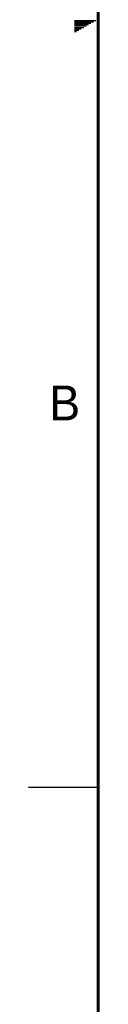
# Model space of a CAD drawing. Header units: inches. Extents: x 0 to 34, y 0 to 22.
# Tile 2 of 111: x 0 to 0.5, y 3.9 to 11. Entities that reach past the tile are written whole.
import ezdxf

# ---------------------------------------------------------------- set-up
doc = ezdxf.new("R2010")
doc.units = ezdxf.units.IN
doc.header["$LTSCALE"] = 1.87
doc.header["$MEASUREMENT"] = 0
doc.layers.get('0').update_dxf_attribs({"linetype": 'CONTINUOUS'})
doc.styles.get("Standard").update_dxf_attribs({"font": 'txt', "width": 0.8})

msp = doc.modelspace()

# ---------------------------------------------------------------- linework, layer by layer
at = {"color": 2, "linetype": 'CONTINUOUS'}
for p, q in [((0.3303, 10.99), (0.4827, 10.99)), ((0.3303, 10.98), (0.4654, 10.98)), ((0.3303, 10.97), (0.448, 10.97)), ((0.3303, 10.96), (0.4307, 10.96)), ((0.3303, 10.95), (0.4134, 10.95)), ((0.3303, 10.94), (0.3961, 10.94)), ((0.3303, 10.93), (0.3788, 10.93)), ((0.3303, 10.92), (0.3614, 10.92)), ((0.3303, 10.91), (0.3441, 10.91)), ((0, 5.5), (0.5, 5.5))]:
    msp.add_line(p, q, dxfattribs=at)
at = {"color": 7, "linetype": 'CONTINUOUS', "const_width": 0.02}
msp.add_lwpolyline([(0.5, 21.5), (0.5, 0.5)], dxfattribs=at)

# ---------------------------------------------------------------- texts
at = {"color": 2, "linetype": 'CONTINUOUS'}
msp.add_text('B', height=0.25, dxfattribs=at).set_placement((0.1484, 8.1257))

doc.saveas('drawing.dxf')
